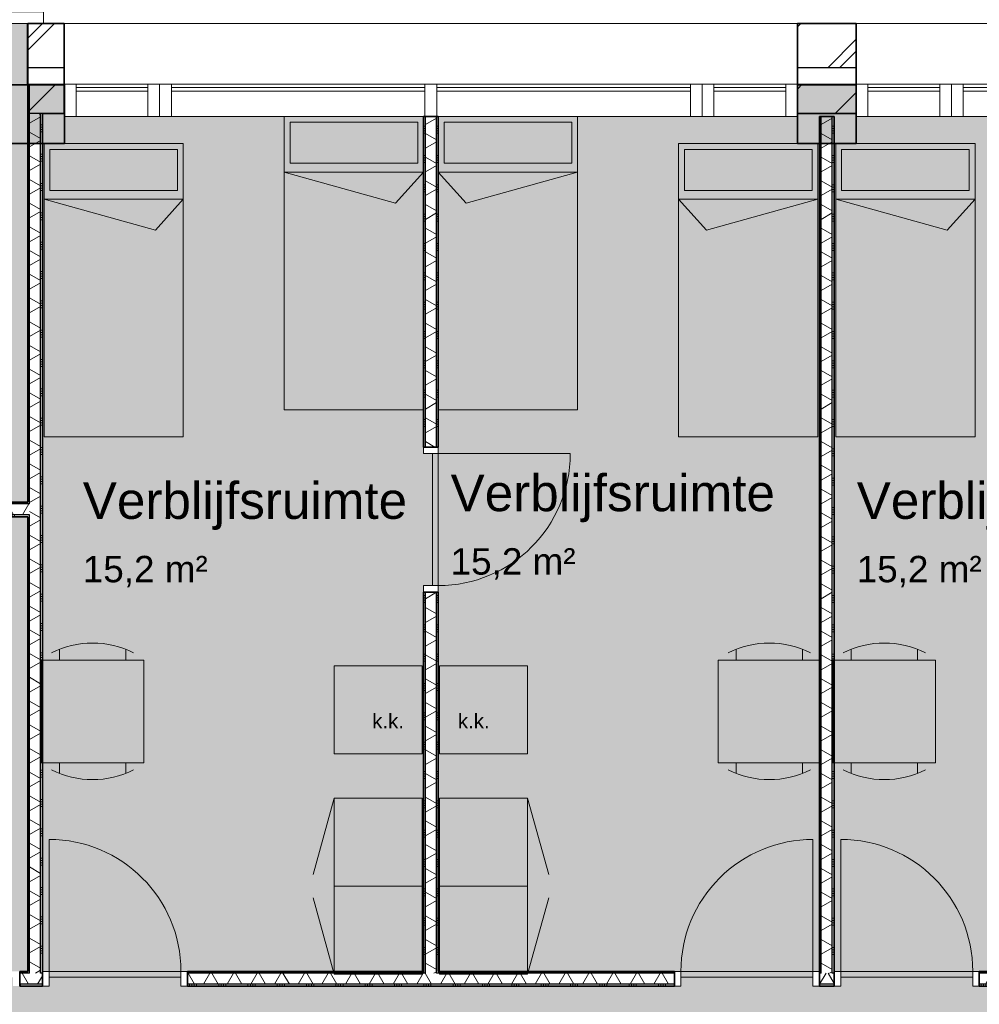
# Model space of a CAD drawing. Header units: millimetres. Extents: x 71235 to 117628, y -12665 to 42937.
# Tile 44 of 49: x 94143 to 100688, y 29991 to 36705. Entities that reach past the tile are written whole.
import ezdxf

# ---------------------------------------------------------------- set-up
doc = ezdxf.new("R2010")
doc.units = ezdxf.units.MM
doc.linetypes.add('Hidden', pattern=[4, 2, -2])
for name, color, linetype, lineweight in [('A-AREA-IDEN', 2, 'Continuous', 13), ('A-AREA-PATT', 32, 'Continuous', 9), ('A-DETL', 90, 'Continuous', 13), ('A-DOOR', 31, 'Continuous', 18), ('A-DOOR-FRAM', 31, 'Continuous', 13), ('A-FLOR', 192, 'Continuous', 18), ('A-GLAZ-CURT', 52, 'Continuous', 13), ('A-GLAZ-CWMG', 51, 'Continuous', 13), ('A-WALL', 113, 'Continuous', 18), ('A-WALL-PATT', 111, 'Continuous', 35), ('G-ANNO-TEXT', 231, 'Continuous', 9), ('I-WALL', 2, 'Continuous', 18), ('S-COLS', 52, 'Continuous', 18)]:
    doc.layers.add(name, color=color, linetype=linetype, lineweight=lineweight)
doc.styles.add('Arial', font='arial.ttf', dxfattribs={"height": 180})
doc.styles.add('Arial_1', font='arial.ttf', dxfattribs={"height": 250})
doc.styles.add('Arial_3', font='arial.ttf', dxfattribs={"height": 100})
pattern_1 = [(180, (96997.72, 33130.82), (-2e-14, -200), []), (180, (96997.72, 33146.82), (-2e-14, -200), []), (180, (96997.72, 33162.82), (-2e-14, -200), []), (180, (96997.72, 33178.82), (-2e-14, -200), [])]
pattern_2 = [(180, (94297.71, 33140.1), (-2e-14, -200), []), (180, (94297.71, 33156.1), (-2e-14, -200), []), (180, (94297.71, 33172.1), (-2e-14, -200), []), (180, (94297.71, 33188.1), (-2e-14, -200), [])]
pattern_3 = [(270, (97547.76, 30215.82), (200, 7e-13), []), (270, (97531.76, 30215.82), (200, 7e-13), []), (270, (97515.76, 30215.82), (200, 7e-13), []), (270, (97499.76, 30215.82), (200, 7e-13), [])]
pattern_4 = [(180, (99697.73, 33130.82), (-2e-14, -200), []), (180, (99697.73, 33146.82), (-2e-14, -200), []), (180, (99697.73, 33162.82), (-2e-14, -200), []), (180, (99697.73, 33178.82), (-2e-14, -200), [])]
pattern_5 = [(270, (87907.21, 33415.2), (200, 7e-13), []), (270, (87891.21, 33415.2), (200, 7e-13), []), (270, (87875.21, 33415.2), (200, 7e-13), []), (270, (87859.21, 33415.2), (200, 7e-13), [])]

# ---------------------------------------------------------------- blocks, each defined once
blk = doc.blocks.new('Rectangular Mullion - 80x220-7377676-plot_00')
at = {"layer": 'A-GLAZ-CWMG'}
for p, q in [((-80, 220), (0, 220)), ((-80, 0), (-80, 220)), ((0, 220), (0, 0)), ((0, 0), (-80, 0))]:
    blk.add_line(p, q, dxfattribs=at)
blk = doc.blocks.new('300_28_ISR_kolom_vierkant_beton - 400x400-7529371-plot_00')
at = {"layer": 'S-COLS'}
blk.add_hatch(color=256, dxfattribs=at).paths.add_polyline_path([(200, -200), (200, 200), (-200, 200), (-200, -200)])
at = {"layer": 'S-COLS', "lineweight": 35}
for p, q in [((200, 200), (-200, 200)), ((-200, 200), (-200, -200)), ((200, -200), (200, 200)), ((-200, -200), (200, -200))]:
    blk.add_line(p, q, dxfattribs=at)
blk = doc.blocks.new('200_32_ISR_deur_binnen - dagmaat 0900x2300-7594412-plot_00')
at = {"layer": 'A-DOOR', "lineweight": 13}
blk.add_hatch(color=256, dxfattribs=at).paths.add_polyline_path([(450, 10), (450, 50), (-450, 50), (-450, 10), (-299.4, 10)])
for p, q in [((-450, 50), (-450, 950)), ((-450, 50), (450, 50)), ((-450, 50), (-450, 10)), ((450, 50), (-450, 50)), ((-450, 10), (450, 10)), ((450, 10), (450, 50))]:
    blk.add_line(p, q, dxfattribs=at)
at = {"layer": 'A-DOOR', "linetype": 'Hidden', "lineweight": 13}
blk.add_line((-450, 10), (450, 10), dxfattribs=at)
at = {"layer": 'A-DOOR', "lineweight": 13}
blk.add_arc((-450, 50), 900, 360, 90, dxfattribs=at)
at = {"layer": 'A-DOOR-FRAM'}
for p, q in [((-450, 50), (-495, 50)), ((-450, -50), (-450, 50)), ((495, 50), (450, 50)), ((450, 50), (450, -50)), ((-495, -50), (-450, -50)), ((450, -50), (495, -50))]:
    blk.add_line(p, q, dxfattribs=at)
blk = doc.blocks.new('200_32_ISR_deur_binnen - dagmaat 0900x2300-V16-plot_00')
at = {"layer": 'A-DOOR', "lineweight": 13}
blk.add_hatch(color=256, dxfattribs=at).paths.add_polyline_path([(-450, -10), (-450, -50), (450, -50), (450, -10)])
at = {"layer": 'A-DOOR', "linetype": 'Hidden', "lineweight": 13}
blk.add_line((-450, -10), (450, -10), dxfattribs=at)
at = {"layer": 'A-DOOR', "lineweight": 13}
for p, q in [((-450, -10), (450, -10)), ((-450, -50), (-450, -10)), ((-450, -50), (-450, -950)), ((-450, -50), (450, -50)), ((450, -50), (-450, -50)), ((450, -10), (450, -50))]:
    blk.add_line(p, q, dxfattribs=at)
blk.add_arc((-450, -50), 900, 270, 0, dxfattribs=at)
at = {"layer": 'A-DOOR-FRAM'}
for p, q in [((-495, 50), (-450, 50)), ((-450, 50), (-450, -50)), ((450, -50), (450, 50)), ((450, 50), (495, 50)), ((-450, -50), (-495, -50)), ((495, -50), (450, -50))]:
    blk.add_line(p, q, dxfattribs=at)
blk = doc.blocks.new('Rectangular Mullion - 80x220-7501421-plot_00')
at = {"layer": 'A-GLAZ-CWMG'}
for p, q in [((-80, 0), (0, 0)), ((-80, -220), (-80, 0)), ((0, 0), (0, -220)), ((0, -220), (-80, -220))]:
    blk.add_line(p, q, dxfattribs=at)
blk = doc.blocks.new('System Panel - glas_offset-35-7501420-plot_00')
at = {"layer": 'A-GLAZ-CURT'}
for p, q in [((865, 47.5), (-865, 47.5)), ((-865, 47.5), (-865, 22.5)), ((-865, 22.5), (865, 22.5)), ((865, 22.5), (865, 47.5))]:
    blk.add_line(p, q, dxfattribs=at)
blk = doc.blocks.new('Rectangular Mullion - 80x220-V18-plot_00')
at = {"layer": 'A-GLAZ-CWMG'}
for p, q in [((100577.8, 36265.8), (102307.8, 36265.8)), ((100577.8, 36045.8), (102297.8, 36045.8))]:
    blk.add_line(p, q, dxfattribs=at)
blk = doc.blocks.new('System Panel - glas_offset-35-7501423-plot_00')
at = {"layer": 'A-GLAZ-CURT'}
for p, q in [((245, 47.5), (-245, 47.5)), ((-245, 47.5), (-245, 22.5)), ((-245, 22.5), (245, 22.5)), ((245, 22.5), (245, 47.5))]:
    blk.add_line(p, q, dxfattribs=at)
blk = doc.blocks.new('Rectangular Mullion - 80x220-7501419-plot_00')
at = {"layer": 'A-GLAZ-CWMG'}
for p, q in [((105327.8, 36265.8), (105817.8, 36265.8)), ((105327.8, 36045.8), (105817.8, 36045.8))]:
    blk.add_line(p, q, dxfattribs=at)
blk = doc.blocks.new('Rectangular Mullion - 80x220-7501424-plot_00')
at = {"layer": 'A-GLAZ-CWMG'}
for p, q in [((-80, 0), (0, 0)), ((-80, -220), (-80, 0)), ((0, 0), (0, -220)), ((0, -220), (-80, -220))]:
    blk.add_line(p, q, dxfattribs=at)
blk = doc.blocks.new('Rectangular Mullion - 80x220-7501425-plot_00')
at = {"layer": 'A-GLAZ-CWMG'}
for p, q in [((0, 0), (-80, 0)), ((-80, 0), (-80, -220)), ((0, -220), (0, 0)), ((-80, -220), (0, -220))]:
    blk.add_line(p, q, dxfattribs=at)
blk = doc.blocks.new('Rectangular Mullion - 80x220-V19-plot_00')
at = {"layer": 'A-GLAZ-CWMG'}
for p, q in [((96987.1, 36265.8), (98717.1, 36265.8)), ((96997.7, 36045.8), (98717.1, 36045.8))]:
    blk.add_line(p, q, dxfattribs=at)
blk = doc.blocks.new('Rectangular Mullion - 80x220-7501422-plot_00')
at = {"layer": 'A-GLAZ-CWMG'}
for p, q in [((0, 0), (-80, 0)), ((-80, 0), (-80, -220)), ((0, -220), (0, 0)), ((-80, -220), (0, -220))]:
    blk.add_line(p, q, dxfattribs=at)
blk = doc.blocks.new('Rectangular Mullion - 80x220-V20-plot_00')
at = {"layer": 'A-GLAZ-CWMG'}
for p, q in [((95177.1, 36265.8), (96907.1, 36265.8)), ((95177.1, 36045.8), (96897.7, 36045.8))]:
    blk.add_line(p, q, dxfattribs=at)
blk = doc.blocks.new('Rectangular Mullion - 80x220-7501417-plot_00')
at = {"layer": 'A-GLAZ-CWMG'}
for p, q in [((-40, 0), (40, 0)), ((-40, -220), (-40, 0)), ((40, 0), (40, -220)), ((40, -220), (-40, -220))]:
    blk.add_line(p, q, dxfattribs=at)

msp = doc.modelspace()

# ---------------------------------------------------------------- hatches: boundary and pattern name
at = {"layer": 'A-AREA-PATT'}
h = msp.add_hatch(color=9, dxfattribs=at)
h.paths.add_polyline_path([(87197.4, 33365.2), (87197.4, 33375.2), (86297.4, 33375.2), (86297.4, 33365.2), (86424.4, 33365.2)])
h.paths.add_polyline_path([(91344.8, 33415.2), (94197.7, 33415.2), (94197.7, 35860.4), (94047.3, 35860.4), (94047.3, 36010.4), (90447.7, 36010.4), (90447.7, 33415.2), (90911.8, 33415.2)])
h.paths.add_polyline_path([(89185.2, 33415.2), (90347.7, 33415.2), (90347.7, 35015.2), (90407.7, 35015.2), (90407.7, 35915.2), (90347.7, 35915.2), (90347.7, 36010.4), (90043.4, 36010.4), (90043.4, 36070.4), (89143.4, 36070.4), (89143.4, 36010.4), (89043.4, 36010.4), (89043.4, 35860.4), (88643.4, 35860.4), (88643.4, 36010.4), (88543.4, 36010.4), (88543.4, 36070.4), (87643.4, 36070.4), (87643.4, 36010.4), (86197.4, 36010.4), (86197.4, 33415.2), (89147.7, 33415.2)])
h.paths.add_polyline_path([(93572.1, 36110.4), (94047.3, 36110.4), (94047.3, 36260.4), (94197.7, 36260.4), (94197.7, 36679.4), (94084, 36679.4), (94084, 39547.4), (92330.2, 41301.3), (89043.4, 41301.3), (89043.4, 36110.4), (91529.9, 36110.4)])
h.paths.add_polyline_path([(88514.1, 36110.4), (88643.4, 36110.4), (88643.4, 36260.4), (88943.4, 36260.4), (88943.4, 41264.8), (88643.4, 41264.8), (88643.4, 41301.3), (87984.5, 41301.3), (86303, 39619.8), (86147.4, 39775.3), (86147.4, 39619.8), (86197.4, 39619.8), (86197.4, 36110.4), (87643.4, 36110.4)])
h = msp.add_hatch(color=9, dxfattribs=at)
h.paths.add_polyline_path([(99627.7, 3359.1), (99646.7, 3359.1), (99646.7, 3465.5), (99627.7, 3465.5)])
h.paths.add_polyline_path([(104847.8, 3666.6), (104847.8, 3666.6), (104847.8, 3865.5), (104996.7, 3865.5), (104996.7, 3909), (105046.7, 3909), (105046.7, 4809), (104996.7, 4809), (104996.7, 8309), (105046.7, 8309), (105046.7, 9209), (104996.7, 9209), (104996.7, 9365.5), (107826.5, 9365.5), (107826.5, 9673), (110286.7, 9673), (110286.7, 13851.4), (109517.4, 13851.4), (109517.4, 14466.4), (109547.8, 14466.4), (109547.8, 16170.6), (109597.8, 16170.6), (109597.8, 17070.6), (109547.8, 17070.6), (109547.8, 17260.6), (109597.8, 17260.6), (109597.8, 18160.6), (109547.8, 18160.6), (109547.8, 21570.6), (109597.8, 21570.6), (109597.8, 22470.6), (109547.8, 22470.6), (109547.8, 22660.6), (109597.8, 22660.6), (109597.8, 23560.6), (109547.8, 23560.6), (109547.8, 26970.7), (109597.8, 26970.7), (109597.8, 27870.7), (109547.8, 27870.7), (109547.8, 28060.7), (109597.8, 28060.7), (109597.8, 28960.7), (109547.8, 28960.7), (109547.8, 32370.7), (109597.8, 32370.7), (109597.8, 33270.7), (109547.8, 33270.7), (109547.8, 33515.7), (109597.8, 33515.7), (109597.8, 34415.7), (109547.8, 34415.7), (109547.8, 36045.8), (107797.8, 36045.8), (107797.8, 30115.8), (106042.8, 30115.8), (106042.8, 30165.8), (105142.8, 30165.8), (105142.8, 30115.8), (104952.8, 30115.8), (104952.8, 30165.8), (104052.8, 30165.8), (104052.8, 30115.8), (100642.7, 30115.8), (100642.7, 30165.8), (99742.7, 30165.8), (99742.7, 30115.8), (99552.7, 30115.8), (99552.7, 30165.8), (98652.7, 30165.8), (98652.7, 30115.8), (95242.7, 30115.8), (95242.7, 30165.8), (94342.7, 30165.8), (94342.7, 30115.8), (94097.7, 30115.8), (94097.7, 30165.8), (93197.7, 30165.8), (93197.7, 30115.8), (92397.7, 30115.8), (92397.7, 30165.8), (91497.7, 30165.8), (91497.7, 30115.8), (90697.7, 30115.8), (90697.7, 30165.8), (89797.7, 30165.8), (89797.7, 30115.8), (88997.7, 30115.8), (88997.7, 30165.8), (88097.7, 30165.8), (88097.7, 30115.8), (87397.7, 30115.8), (87397.7, 33315.2), (87197.4, 33315.2), (87197.4, 33365.2), (86297.4, 33365.2), (86297.4, 33315.2), (85997.4, 33315.2), (85997.4, 33365.2), (85097.4, 33365.2), (85097.4, 33315.2), (81658.1, 33315.2), (81567.7, 33224.7), (81532.3, 33260.1), (80895.9, 32623.7), (80931.3, 32588.3), (80797.4, 32454.5), (80797.4, 26311.5), (80747.4, 26311.5), (80747.4, 25411.5), (80797.4, 25411.5), (80797.4, 25111.5), (80747.4, 25111.5), (80747.4, 24211.5), (80797.4, 24211.5), (80797.4, 22565.2), (86147.4, 22565.2), (86147.4, 22365.2), (85862.4, 22332.9), (85862.4, 20165.2), (86447.4, 20165.2), (86447.4, 19565.2), (85862.4, 19565.2), (85862.4, 19165.3), (80017.9, 19165.3), (80017.9, 15555.3), (82370.3, 15555.3), (82370.3, 14515.7), (84347.7, 14515.7), (84347.7, 12760.7), (84297.7, 12760.7), (84297.7, 11860.7), (84347.7, 11860.7), (84347.7, 11670.7), (84297.7, 11670.7), (84297.7, 10770.7), (84347.7, 10770.7), (84347.7, 7360.6), (84297.7, 7360.6), (84297.7, 6460.6), (84347.7, 6460.6), (84347.7, 6270.6), (84297.7, 6270.6), (84297.7, 5370.6), (84347.7, 5370.6), (84347.7, 3685.6), (86107.7, 3685.6), (86107.7, 5445.6), (86157.7, 5445.6), (86157.7, 6220.6), (86107.7, 6220.6), (86107.7, 6265.6), (85847.4, 6265.6), (85847.4, 14015.7), (94347.7, 14015.7), (94347.7, 12810.7), (94297.7, 12810.7), (94297.7, 11910.7), (94347.7, 11910.7), (94347.7, 10065.7), (96777.8, 10065.7), (96777.8, 10665.7), (96827.8, 10665.7), (96827.8, 11565.7), (96777.8, 11565.7), (96777.8, 14015.7), (100677.8, 14015.7), (100677.8, 6265.6), (99847.7, 6265.6), (99847.7, 3666.6), (99953.6, 3666.6), (99953.6, 3685.6), (104847.8, 3685.6)])
h.paths.add_polyline_path([(99807.7, 4165.6), (99807.7, 5965.6), (99797.7, 5965.6), (99797.7, 4165.6)])
h.paths.add_polyline_path([(85897.4, 6410.6), (85897.4, 7310.6), (85887.4, 7310.6), (85887.4, 6410.6)])
h.paths.add_polyline_path([(95192.7, 9965.7), (95992.7, 9965.7), (95992.7, 10025.7), (94392.7, 10025.7), (94392.7, 9965.7)])
h.paths.add_polyline_path([(102647.6, 11465.4), (102047.6, 11465.4), (102047.6, 12065.4), (102647.6, 12065.4)])
h.paths.add_polyline_path([(99177.8, 13965.7), (99177.8, 13975.7), (98277.8, 13975.7), (98277.8, 13965.7)])
h.paths.add_polyline_path([(86947.4, 13965.7), (86947.4, 13975.7), (86047.4, 13975.7), (86047.4, 13965.7), (86447.4, 13965.7)])
h.paths.add_polyline_path([(105304.2, 15865.8), (105089.8, 15865.8), (105089.8, 15915.8), (104189.8, 15915.8), (104189.8, 15865.8), (101379.8, 15865.8), (101379.8, 15915.8), (100479.8, 15915.8), (100479.8, 15865.8), (100089.8, 15865.8), (100089.8, 15915.8), (99189.8, 15915.8), (99189.8, 15865.8), (96379.8, 15865.8), (96379.8, 15915.8), (95479.8, 15915.8), (95479.8, 15865.8), (94644.8, 15865.8), (94644.8, 15915.8), (93869.8, 15915.8), (93869.8, 15865.8), (93079.8, 15865.8), (93079.8, 15915.8), (92304.8, 15915.8), (92304.8, 15865.8), (91514.8, 15865.8), (91514.8, 15915.8), (90739.8, 15915.8), (90739.8, 15865.8), (90439.8, 15865.8), (90439.8, 15915.8), (89664.8, 15915.8), (89664.8, 15865.8), (87639.8, 15865.8), (87639.8, 23365.8), (87839.8, 23365.8), (87839.8, 23315.8), (88614.8, 23315.8), (88614.8, 23365.8), (90739.8, 23365.8), (90739.8, 23315.8), (91514.8, 23315.8), (91514.8, 23365.8), (92304.8, 23365.8), (92304.8, 23315.8), (93079.8, 23315.8), (93079.8, 23365.8), (93869.8, 23365.8), (93869.8, 23315.8), (94644.8, 23315.8), (94644.8, 23365.8), (95479.8, 23365.8), (95479.8, 23315.8), (96379.8, 23315.8), (96379.8, 23365.8), (99189.8, 23365.8), (99189.8, 23315.8), (100089.8, 23315.8), (100089.8, 23365.8), (100479.8, 23365.8), (100479.8, 23315.8), (101379.8, 23315.8), (101379.8, 23365.8), (104189.8, 23365.8), (104189.8, 23315.8), (105089.8, 23315.8), (105089.8, 23365.8), (105334.8, 23365.8), (105334.8, 15865.8), (105322.3, 15865.8)])
h.paths.add_polyline_path([(83755, 19205.3), (83755, 19215.3), (82855, 19215.3), (82855, 19205.3), (83047.5, 19205.3)])
h.paths.add_polyline_path([(85812.4, 21145.2), (85822.4, 21145.2), (85822.4, 21920.2), (85812.4, 21920.2), (85812.4, 21256.4)])
h.paths.add_polyline_path([(86447.4, 24961.5), (85847.4, 24961.5), (85847.4, 25561.5), (85948.2, 25561.5), (85948.2, 28065.8), (88547.4, 28065.8), (88547.4, 28265.6), (89147.4, 28265.6), (89147.7, 28065.8), (105497.8, 28065.8), (105497.8, 25165.7), (86447.4, 25165.7)])
h.paths.add_polyline_path([(100647.7, 25205.7), (101547.7, 25205.7), (101547.7, 25265.7), (100647.7, 25265.7)])
h.paths.add_polyline_path([(99698.6, 25205.7), (99785.4, 25205.7), (99785.4, 25265.7), (99010.4, 25265.7), (99010.4, 25205.7)])
h.paths.add_polyline_path([(95614.2, 25205.7), (95935.2, 25205.7), (95935.2, 25265.7), (95160.2, 25265.7), (95160.2, 25205.7), (95284.8, 25205.7)])
h.paths.add_polyline_path([(101547.7, 27965.8), (101547.7, 28025.8), (100647.7, 28025.8), (100647.7, 27965.8)])
h.paths.add_polyline_path([(93572.1, 28015.8), (93747.2, 28015.8), (93747.2, 28025.8), (92847.2, 28025.8), (92847.2, 28015.8)])
h.paths.add_polyline_path([(90097.3, 28015.8), (90097.3, 28025.8), (89197.3, 28025.8), (89197.3, 28015.8), (89487.7, 28015.8)])
h.paths.add_polyline_path([(87048.2, 28015.8), (87048.2, 28025.8), (86148.2, 28025.8), (86148.2, 28015.8), (86447.4, 28015.8)])
h = msp.add_hatch(color=9, dxfattribs=at)
h.paths.add_polyline_path([(95242.7, 30165.8), (95242.7, 30175.8), (94342.7, 30175.8), (94342.7, 30165.8), (94947.7, 30165.8)])
h.paths.add_polyline_path([(95614.2, 30215.8), (96897.7, 30215.8), (96897.7, 32845.8), (96947.7, 32845.8), (96947.7, 33745.8), (96897.7, 33745.8), (96897.7, 36045.8), (94447.3, 36045.8), (94447.3, 35860.4), (94297.7, 35860.4), (94297.7, 30215.8), (95287.7, 30215.8)])
h = msp.add_hatch(color=9, dxfattribs=at)
h.paths.add_polyline_path([(99447.1, 30165.8), (99552.7, 30165.8), (99552.7, 30175.8), (98652.7, 30175.8), (98652.7, 30165.8), (98835.1, 30165.8)])
h.paths.add_polyline_path([(99597.7, 30215.8), (99597.7, 35860.4), (99447.1, 35860.4), (99447.1, 36045.8), (96997.7, 36045.8), (96997.7, 30215.8), (99552.7, 30215.8)])
h.paths.add_polyline_path([(96957.7, 32845.8), (96957.7, 33745.8), (96947.7, 33745.8), (96947.7, 32845.8)])
h = msp.add_hatch(color=9, dxfattribs=at)
h.paths.add_polyline_path([(100642.7, 30165.8), (100642.7, 30175.8), (99742.7, 30175.8), (99742.7, 30165.8), (99897.7, 30165.8)])
h.paths.add_polyline_path([(100687.7, 30215.8), (102297.8, 30215.8), (102297.8, 32845.8), (102347.8, 32845.8), (102347.8, 33745.8), (102297.8, 33745.8), (102297.8, 36045.8), (99847.8, 36045.8), (99847.1, 35860.4), (99697.7, 35860.4), (99698.6, 30215.8), (100642.7, 30215.8)])
h = msp.add_hatch(color=253, dxfattribs=at)
h.paths.add_polyline_path([(93197.7, 30165.8), (94097.7, 30165.8), (94097.7, 30175.8), (93197.7, 30175.8)])
h.paths.add_polyline_path([(94048.7, 30215.8), (94197.7, 30215.8), (94197.7, 33315.2), (92597.7, 33315.2), (92597.7, 30215.8), (93572.1, 30215.8)])
at = {"layer": 'A-WALL-PATT', "lineweight": 9}
h = msp.add_hatch(dxfattribs=at)
h.set_pattern_fill('FP_1', color=256, style=0, pattern_type=2)
h.set_pattern_definition([(45, (0, 0), (-282.8427, 282.8427), []), (45, (0, 80), (-282.8427, 282.8427), [])])
h.paths.add_polyline_path([(115647.8, 36379.4), (116461.3, 36379.4), (116461.3, 36679.4), (115647.8, 36679.4)])
h.paths.add_polyline_path([(110647.8, 36379.4), (110647.8, 36679.4), (110247.8, 36679.4), (110247.8, 36379.4)])
h.paths.add_polyline_path([(104847.8, 36379.4), (105247.8, 36379.4), (105247.8, 36679.4), (104847.8, 36679.4)])
h.paths.add_polyline_path([(99847.8, 36379.4), (99847.8, 36679.4), (99447.1, 36679.4), (99447.1, 36379.4)])
h.paths.add_polyline_path([(94447.1, 36379.4), (94447.1, 36679.4), (94197.7, 36679.4), (94197.7, 36379.4)])
h = msp.add_hatch(dxfattribs=at)
h.set_pattern_fill('FP_24', color=256, angle=90, style=0, pattern_type=2)
h.set_pattern_definition(pattern_2)
h.paths.add_polyline_path([(94197.7, 30215.8), (94210.2, 30215.8), (94210.2, 33327.7), (94197.7, 33327.7), (94197.7, 31374.7)])
h.paths.add_polyline_path([(94197.7, 33402.7), (94210.2, 33402.7), (94210.2, 36264.4), (94197.7, 36264.4), (94197.7, 33415.2)])
h = msp.add_hatch(dxfattribs=at)
h.set_pattern_fill('FP_2', color=256, angle=45, style=0, pattern_type=2)
h.set_pattern_definition([(45, (0, 0), (-212.132, 212.132), [])])
h.paths.add_polyline_path([(116046.3, 36064.4), (116046.3, 36264.4), (115647.8, 36264.4), (115647.8, 36064.4), (115846.3, 36064.4)])
h.paths.add_polyline_path([(110647.8, 36064.4), (110647.8, 36264.4), (110247.8, 36264.4), (110247.8, 36064.4)])
h.paths.add_polyline_path([(105247.8, 36064.4), (105247.8, 36264.4), (104847.8, 36264.4), (104847.8, 36064.4)])
h.paths.add_polyline_path([(99847.8, 36064.4), (99847.8, 36264.4), (99447.1, 36264.4), (99447.1, 36064.4)])
h.paths.add_polyline_path([(94285.2, 36064.4), (94447.1, 36064.4), (94447.1, 36264.4), (94210.2, 36264.4), (94210.2, 36064.4)])
h = msp.add_hatch(dxfattribs=at)
h.set_pattern_fill('FP_25', color=256, angle=60, style=0, pattern_type=2)
h.set_pattern_definition([(150, (94297.71, 33140.1), (-70, -121.2436), []), (210, (94297.71, 33140.1), (70, -121.2436), [])])
h.paths.add_polyline_path([(94285.2, 30203.3), (94285.2, 36064.4), (94210.2, 36064.4), (94210.2, 30203.3)])
h = msp.add_hatch(dxfattribs=at)
h.set_pattern_fill('FP_24', color=256, angle=90, style=0, pattern_type=2)
h.set_pattern_definition(pattern_2)
h.paths.add_polyline_path([(94297.7, 30215.8), (94297.7, 36064.4), (94285.2, 36064.4), (94285.2, 30215.8)])
h = msp.add_hatch(dxfattribs=at)
h.set_pattern_fill('FP_22', color=256, angle=90, style=0, pattern_type=2)
h.set_pattern_definition(pattern_1)
h.paths.add_polyline_path([(96910.2, 30215.8), (96910.2, 32800.8), (96897.7, 32800.8), (96897.7, 30215.8)])
h.paths.add_polyline_path([(96910.2, 33790.8), (96910.2, 36045.8), (96897.7, 36045.8), (96897.7, 33790.8)])
h = msp.add_hatch(dxfattribs=at)
h.set_pattern_fill('FP_23', color=256, angle=60, style=0, pattern_type=2)
h.set_pattern_definition([(150, (96997.72, 33130.82), (-70, -121.2436), []), (210, (96997.72, 33130.82), (70, -121.2436), [])])
h.paths.add_polyline_path([(96910.2, 30203.3), (96985.2, 30203.3), (96985.2, 32800.8), (96910.2, 32800.8), (96910.2, 30215.8)])
h.paths.add_polyline_path([(96985.2, 33790.8), (96985.2, 36045.8), (96910.2, 36045.8), (96910.2, 33790.8)])
h = msp.add_hatch(dxfattribs=at)
h.set_pattern_fill('FP_22', color=256, angle=90, style=0, pattern_type=2)
h.set_pattern_definition(pattern_1)
h.paths.add_polyline_path([(96997.7, 30215.8), (96997.7, 32800.8), (96985.2, 32800.8), (96985.2, 30215.8)])
h.paths.add_polyline_path([(96985.2, 33790.8), (96997.7, 33790.8), (96997.7, 36045.8), (96985.2, 36045.8), (96985.2, 34265.6)])
h = msp.add_hatch(dxfattribs=at)
h.set_pattern_fill('FP_42', color=256, angle=90, style=0, pattern_type=2)
h.set_pattern_definition(pattern_4)
h.paths.add_polyline_path([(99610.2, 30215.8), (99610.2, 36045.8), (99597.7, 36045.8), (99597.7, 30215.8)])
h = msp.add_hatch(dxfattribs=at)
h.set_pattern_fill('FP_43', color=256, angle=60, style=0, pattern_type=2)
h.set_pattern_definition([(150, (99697.73, 33130.82), (-70, -121.2436), []), (210, (99697.73, 33130.82), (70, -121.2436), [])])
h.paths.add_polyline_path([(99610.2, 30203.3), (99685.2, 30203.3), (99685.2, 36045.8), (99610.2, 36045.8), (99610.2, 30215.8)])
h = msp.add_hatch(dxfattribs=at)
h.set_pattern_fill('FP_42', color=256, angle=90, style=0, pattern_type=2)
h.set_pattern_definition(pattern_4)
h.paths.add_polyline_path([(99697.7, 30215.8), (99697.7, 36045.8), (99685.2, 36045.8), (99685.2, 30215.8)])
h = msp.add_hatch(dxfattribs=at)
h.set_pattern_fill('FP_192', color=256, angle=-300, style=0, pattern_type=2)
h.set_pattern_definition([(240, (87907.21, 33415.21), (121.2436, -70), []), (300, (87907.21, 33415.21), (121.2436, 70), [])])
h.paths.add_polyline_path([(93572.1, 33327.7), (94210.2, 33327.7), (94210.2, 33402.7), (87242.4, 33402.7), (87242.4, 33327.7), (92585.2, 33327.7)])
h.paths.add_polyline_path([(86042.4, 33327.7), (86252.4, 33327.7), (86252.4, 33402.7), (86042.4, 33402.7)])
h.paths.add_polyline_path([(85052.4, 33327.7), (85052.4, 33402.7), (81621.9, 33402.7), (81546.9, 33327.7), (83361.1, 33327.7)])
h = msp.add_hatch(dxfattribs=at)
h.set_pattern_fill('FP_191', color=256, angle=-270, style=0, pattern_type=2)
h.set_pattern_definition(pattern_5)
h.paths.add_polyline_path([(94197.7, 33402.7), (94197.7, 33415.2), (90435.2, 33415.2), (90435.2, 33402.7), (93572.1, 33402.7)])
h.paths.add_polyline_path([(90360.2, 33402.7), (90360.2, 33415.2), (87242.4, 33415.2), (87242.4, 33402.7), (89487.7, 33402.7)])
h.paths.add_polyline_path([(86252.4, 33402.7), (86252.4, 33415.2), (86184.9, 33415.2), (86184.9, 33402.7)])
h.paths.add_polyline_path([(86042.4, 33402.7), (86109.9, 33402.7), (86109.9, 33415.2), (86042.4, 33415.2)])
h.paths.add_polyline_path([(85052.4, 33402.7), (85052.4, 33415.2), (81640.5, 33415.2), (81653, 33402.7), (83361.1, 33402.7)])
h = msp.add_hatch(dxfattribs=at)
h.set_pattern_fill('FP_191', color=256, angle=-270, style=0, pattern_type=2)
h.set_pattern_definition(pattern_5)
h.paths.add_polyline_path([(94197.7, 33315.2), (94197.7, 33327.7), (92585.2, 33327.7), (92585.2, 33315.2), (93572.1, 33315.2)])
h.paths.add_polyline_path([(92510.2, 33315.2), (92510.2, 33327.7), (90885.2, 33327.7), (90885.2, 33315.2), (92497.7, 33315.2)])
h.paths.add_polyline_path([(90810.2, 33315.2), (90810.2, 33327.7), (89185.2, 33327.7), (89185.2, 33315.2), (90797.7, 33315.2)])
h.paths.add_polyline_path([(89110.2, 33315.2), (89110.2, 33327.7), (87485.2, 33327.7), (87485.2, 33315.2), (89097.7, 33315.2)])
h.paths.add_polyline_path([(87410.2, 33315.2), (87410.2, 33327.7), (87242.4, 33327.7), (87242.4, 33315.2), (87397.7, 33315.2)])
h.paths.add_polyline_path([(86252.4, 33315.2), (86252.4, 33327.7), (86042.4, 33327.7), (86042.4, 33315.2)])
h.paths.add_polyline_path([(85052.4, 33315.2), (85052.4, 33327.7), (81653, 33327.7), (81640.5, 33315.2), (83361.1, 33315.2)])
h = msp.add_hatch(dxfattribs=at)
h.set_pattern_fill('FP_26', color=256, angle=-270, style=0, pattern_type=2)
h.set_pattern_definition(pattern_3)
h.paths.add_polyline_path([(107697.8, 30203.3), (107697.8, 30215.8), (106087.8, 30215.8), (106087.8, 30203.3)])
h.paths.add_polyline_path([(103783, 30203.3), (104007.8, 30203.3), (104007.8, 30215.8), (102385.3, 30215.8), (102385.3, 30203.3)])
h.paths.add_polyline_path([(104997.8, 30203.3), (105010.3, 30203.3), (105010.3, 30215.8), (104997.8, 30215.8)])
h.paths.add_polyline_path([(105085.3, 30203.3), (105097.8, 30203.3), (105097.8, 30215.8), (105085.3, 30215.8)])
h.paths.add_polyline_path([(102310.3, 30203.3), (102310.3, 30215.8), (100687.7, 30215.8), (100687.7, 30203.3), (101740.8, 30203.3)])
h.paths.add_polyline_path([(99697.7, 30203.3), (99697.7, 30215.8), (99685.2, 30215.8), (99685.2, 30203.3)])
h.paths.add_polyline_path([(99597.7, 30203.3), (99610.2, 30203.3), (99610.2, 30215.8), (99597.7, 30215.8)])
h.paths.add_polyline_path([(98607.7, 30203.3), (98607.7, 30215.8), (96985.2, 30215.8), (96985.2, 30203.3), (97656.4, 30203.3)])
h.paths.add_polyline_path([(96910.2, 30203.3), (96910.2, 30215.8), (95287.7, 30215.8), (95287.7, 30203.3), (95614.2, 30203.3)])
h.paths.add_polyline_path([(94142.7, 30203.3), (94210.2, 30203.3), (94210.2, 30215.8), (94142.7, 30215.8)])
h.paths.add_polyline_path([(94285.2, 30203.3), (94297.7, 30203.3), (94297.7, 30215.8), (94285.2, 30215.8)])
h.paths.add_polyline_path([(93152.7, 30203.3), (93152.7, 30215.8), (92585.2, 30215.8), (92585.2, 30203.3)])
h.paths.add_polyline_path([(92442.7, 30203.3), (92510.2, 30203.3), (92510.2, 30215.8), (92442.7, 30215.8)])
h.paths.add_polyline_path([(91452.7, 30203.3), (91452.7, 30215.8), (90885.2, 30215.8), (90885.2, 30203.3)])
h.paths.add_polyline_path([(90810.2, 30203.3), (90810.2, 30215.8), (90742.7, 30215.8), (90742.7, 30203.3)])
h.paths.add_polyline_path([(89487.7, 30203.3), (89752.7, 30203.3), (89752.7, 30215.8), (89185.2, 30215.8), (89185.2, 30203.3)])
h.paths.add_polyline_path([(89042.7, 30203.3), (89110.2, 30203.3), (89110.2, 30215.8), (89042.7, 30215.8)])
h.paths.add_polyline_path([(87485.2, 30203.3), (88052.7, 30203.3), (88052.7, 30215.8), (87485.2, 30215.8)])
h = msp.add_hatch(dxfattribs=at)
h.set_pattern_fill('FP_27', color=256, angle=-300, style=0, pattern_type=2)
h.set_pattern_definition([(240, (97547.76, 30215.82), (121.2436, -70), []), (300, (97547.76, 30215.82), (121.2436, 70), [])])
h.paths.add_polyline_path([(107710.3, 30128.3), (107710.3, 30203.3), (106087.8, 30203.3), (106087.8, 30128.3), (107697.8, 30128.3)])
h.paths.add_polyline_path([(104997.8, 30128.3), (105097.8, 30128.3), (105097.8, 30203.3), (104997.8, 30203.3)])
h.paths.add_polyline_path([(104007.8, 30128.3), (104007.8, 30203.3), (100687.7, 30203.3), (100687.7, 30128.3), (103783, 30128.3)])
h.paths.add_polyline_path([(99697.7, 30128.3), (99697.7, 30203.3), (99597.7, 30203.3), (99597.7, 30128.3)])
h.paths.add_polyline_path([(98607.7, 30128.3), (98607.7, 30203.3), (95287.7, 30203.3), (95287.7, 30128.3), (97656.4, 30128.3)])
h.paths.add_polyline_path([(94297.7, 30128.3), (94297.7, 30203.3), (94142.7, 30203.3), (94142.7, 30128.3)])
h.paths.add_polyline_path([(92442.7, 30128.3), (93152.7, 30128.3), (93152.7, 30203.3), (92442.7, 30203.3)])
h.paths.add_polyline_path([(90742.7, 30128.3), (91452.7, 30128.3), (91452.7, 30203.3), (90742.7, 30203.3)])
h.paths.add_polyline_path([(89752.7, 30128.3), (89752.7, 30203.3), (89042.7, 30203.3), (89042.7, 30128.3), (89487.7, 30128.3)])
h.paths.add_polyline_path([(88052.7, 30128.3), (88052.7, 30203.3), (87410.2, 30203.3), (87410.2, 30128.3), (87445.5, 30128.3)])
h = msp.add_hatch(dxfattribs=at)
h.set_pattern_fill('FP_26', color=256, angle=-270, style=0, pattern_type=2)
h.set_pattern_definition(pattern_3)
h.paths.add_polyline_path([(107697.8, 30115.8), (107785.3, 30115.8), (107785.3, 30128.3), (106087.8, 30128.3), (106087.8, 30115.8)])
h.paths.add_polyline_path([(105097.8, 30115.8), (105097.8, 30128.3), (104997.8, 30128.3), (104997.8, 30115.8)])
h.paths.add_polyline_path([(104007.8, 30115.8), (104007.8, 30128.3), (100687.7, 30128.3), (100687.7, 30115.8), (103783, 30115.8)])
h.paths.add_polyline_path([(99697.7, 30115.8), (99697.7, 30128.3), (99597.7, 30128.3), (99597.7, 30115.8)])
h.paths.add_polyline_path([(98607.7, 30115.8), (98607.7, 30128.3), (95287.7, 30128.3), (95287.7, 30115.8), (97656.4, 30115.8)])
h.paths.add_polyline_path([(94297.7, 30115.8), (94297.7, 30128.3), (94142.7, 30128.3), (94142.7, 30115.8)])
h.paths.add_polyline_path([(93152.7, 30115.8), (93152.7, 30128.3), (92442.7, 30128.3), (92442.7, 30115.8)])
h.paths.add_polyline_path([(91452.7, 30115.8), (91452.7, 30128.3), (90742.7, 30128.3), (90742.7, 30115.8)])
h.paths.add_polyline_path([(89752.7, 30115.8), (89752.7, 30128.3), (89042.7, 30128.3), (89042.7, 30115.8), (89487.7, 30115.8)])
h.paths.add_polyline_path([(87445.5, 30115.8), (88052.7, 30115.8), (88052.7, 30128.3), (87397.7, 30128.3), (87397.7, 30115.8)])

# ---------------------------------------------------------------- linework, layer by layer
at = {"layer": 'A-DETL', "lineweight": 9}
for p, q in [((95947.7, 34045.8), (95947.7, 36045.8)), ((96897.7, 36045.8), (95947.7, 36045.8)), ((96857.7, 36005.8), (95987.7, 36005.8)), ((95987.7, 36005.8), (95987.7, 35725.8)), ((96857.7, 35725.8), (96857.7, 36005.8)), ((96897.7, 36045.8), (96897.7, 34045.8)), ((96997.7, 36045.8), (96997.7, 34045.8)), ((96997.7, 36045.8), (97947.7, 36045.8)), ((97037.7, 36005.8), (97907.7, 36005.8)), ((97037.7, 35725.8), (97037.7, 36005.8)), ((97907.7, 36005.8), (97907.7, 35725.8)), ((97947.7, 34045.8), (97947.7, 36045.8)), ((94308.7, 33860.4), (94308.7, 35860.4)), ((95258.7, 35860.4), (94308.7, 35860.4)), ((95258.7, 35860.4), (95258.7, 33860.4)), ((98636.7, 35860.4), (98636.7, 33860.4)), ((98636.7, 35860.4), (99586.7, 35860.4)), ((99586.7, 33860.4), (99586.7, 35860.4)), ((99708.7, 33860.4), (99708.7, 35860.4)), ((100658.7, 35860.4), (99708.7, 35860.4)), ((100658.7, 35860.4), (100658.7, 33860.4)), ((95218.7, 35820.4), (94348.7, 35820.4)), ((94348.7, 35820.4), (94348.7, 35540.4)), ((95218.7, 35540.4), (95218.7, 35820.4)), ((98676.7, 35820.4), (99546.7, 35820.4)), ((98676.7, 35540.4), (98676.7, 35820.4)), ((99546.7, 35820.4), (99546.7, 35540.4)), ((100618.7, 35820.4), (99748.7, 35820.4)), ((99748.7, 35820.4), (99748.7, 35540.4)), ((100618.7, 35540.4), (100618.7, 35820.4)), ((95987.7, 35725.8), (96857.7, 35725.8)), ((97907.7, 35725.8), (97037.7, 35725.8)), ((95947.7, 35665.8), (96897.7, 35665.8)), ((96707, 35454), (95947.7, 35665.8)), ((96897.7, 35665.8), (96707, 35454)), ((97947.7, 35665.8), (96997.7, 35665.8)), ((96997.7, 35665.8), (97188.4, 35454)), ((97188.4, 35454), (97947.7, 35665.8)), ((94348.7, 35540.4), (95218.7, 35540.4)), ((99546.7, 35540.4), (98676.7, 35540.4)), ((99748.7, 35540.4), (100618.7, 35540.4)), ((94308.7, 35480.4), (95258.7, 35480.4)), ((95068, 35268.6), (94308.7, 35480.4)), ((95258.7, 35480.4), (95068, 35268.6)), ((99586.7, 35480.4), (98636.7, 35480.4)), ((98636.7, 35480.4), (98827.4, 35268.6)), ((98827.4, 35268.6), (99586.7, 35480.4)), ((99708.7, 35480.4), (100658.7, 35480.4)), ((100468, 35268.6), (99708.7, 35480.4)), ((100658.7, 35480.4), (100468, 35268.6)), ((96897.7, 34045.8), (95947.7, 34045.8)), ((96997.7, 34045.8), (97947.7, 34045.8)), ((95258.7, 33860.4), (94308.7, 33860.4)), ((98636.7, 33860.4), (99586.7, 33860.4)), ((100658.7, 33860.4), (99708.7, 33860.4))]:
    msp.add_line(p, q, dxfattribs=at)
at = {"layer": 'A-DETL'}
for p, q in [((94413.5, 32412.2), (94413.5, 32338.8)), ((94866, 32412.2), (94866, 32338.8)), ((99029.4, 32412.2), (99029.4, 32338.8)), ((99481.9, 32412.2), (99481.9, 32338.8)), ((99813.6, 32412.2), (99813.6, 32338.8)), ((100266, 32412.2), (100266, 32338.8)), ((94288.7, 32338.8), (94288.7, 31638.8)), ((94988.7, 32338.8), (94288.7, 32338.8)), ((94988.7, 31638.8), (94988.7, 32338.8)), ((96288.7, 31700.1), (96288.7, 32300.1)), ((96288.7, 32300.1), (96888.7, 32300.1)), ((96888.7, 32300.1), (96888.7, 31700.1)), ((97606.7, 32300.1), (97006.7, 32300.1)), ((97006.7, 32300.1), (97006.7, 31700.1)), ((97606.7, 31700.1), (97606.7, 32300.1)), ((98906.7, 31638.8), (98906.7, 32338.8)), ((98906.7, 32338.8), (99606.7, 32338.8)), ((99606.7, 32338.8), (99606.7, 31638.8)), ((99688.7, 32338.8), (99688.7, 31638.8)), ((100388.7, 32338.8), (99688.7, 32338.8)), ((100388.7, 31638.8), (100388.7, 32338.8)), ((96888.7, 31700.1), (96288.7, 31700.1)), ((97006.7, 31700.1), (97606.7, 31700.1)), ((94288.7, 31638.8), (94988.7, 31638.8)), ((94413.5, 31565.5), (94413.5, 31638.8)), ((94866, 31565.5), (94866, 31638.8)), ((99606.7, 31638.8), (98906.7, 31638.8)), ((99029.4, 31565.5), (99029.4, 31638.8)), ((99481.9, 31565.5), (99481.9, 31638.8)), ((99688.7, 31638.8), (100388.7, 31638.8)), ((99813.6, 31565.5), (99813.6, 31638.8)), ((100266, 31565.5), (100266, 31638.8)), ((96288.7, 31396.8), (96143.6, 30876.7)), ((96888.7, 31396.8), (96288.7, 31396.8)), ((96288.7, 31396.8), (96288.7, 30796.8)), ((96888.7, 30796.8), (96888.7, 31396.8)), ((97006.7, 30796.8), (97006.7, 31396.8)), ((97006.7, 31396.8), (97606.7, 31396.8)), ((97606.7, 31396.8), (97606.7, 30796.8)), ((97606.7, 31396.8), (97751.8, 30876.7)), ((96888.7, 30796.8), (96288.7, 30796.8)), ((96288.7, 30796.8), (96288.7, 30196.8)), ((96888.7, 30196.8), (96888.7, 30796.8)), ((97006.7, 30196.8), (97006.7, 30796.8)), ((97006.7, 30796.8), (97606.7, 30796.8)), ((97606.7, 30796.8), (97606.7, 30196.8)), ((96288.7, 30196.8), (96143.6, 30717)), ((97606.7, 30196.8), (97751.8, 30717)), ((96888.7, 30196.8), (96288.7, 30196.8)), ((97006.7, 30196.8), (97606.7, 30196.8))]:
    msp.add_line(p, q, dxfattribs=at)
for centre, start, end in [((94639.8, 31829), 63.41048, 116.58952), ((99255.7, 31829), 63.41048, 116.58952), ((100039.8, 31829), 63.41048, 116.58952), ((94639.8, 32148.7), 243.41048, 296.58952), ((99255.7, 32148.7), 243.41048, 296.58952), ((100039.8, 32148.7), 243.41048, 296.58952)]:
    msp.add_arc(centre, 625.6, start, end, dxfattribs=at)
at = {"layer": 'A-FLOR'}
for p, q in [((94194, 36264.4), (94194, 36679.4)), ((94197.7, 36264.4), (94194, 36264.4))]:
    msp.add_line(p, q, dxfattribs=at)
at = {"layer": 'A-WALL', "lineweight": 35}
for p, q in [((94447.1, 36679.4), (94197.7, 36679.4)), ((94197.7, 36679.4), (94197.7, 36064.4)), ((94447.1, 36064.4), (94447.1, 36679.4)), ((99847.8, 36679.4), (99447.1, 36679.4)), ((99447.1, 36679.4), (99447.1, 36064.4)), ((99847.8, 36064.4), (99847.8, 36679.4)), ((94297.7, 36064.4), (94447.1, 36064.4)), ((99447.1, 36064.4), (99847.8, 36064.4))]:
    msp.add_line(p, q, dxfattribs=at)
at = {"layer": 'A-WALL'}
for p, q in [((94447.1, 36679.4), (99447.1, 36679.4)), ((99847.8, 36679.4), (104847.8, 36679.4))]:
    msp.add_line(p, q, dxfattribs=at)
at = {"layer": 'A-WALL', "lineweight": 25}
for p, q in [((94197.7, 36379.4), (94447.1, 36379.4)), ((99447.1, 36379.4), (99847.8, 36379.4)), ((94197.7, 36264.4), (94447.1, 36264.4)), ((94210.2, 33402.7), (94210.2, 36264.4)), ((99447.1, 36264.4), (99847.8, 36264.4)), ((94297.7, 36064.4), (94210.2, 36064.4)), ((94285.2, 30203.3), (94285.2, 36064.4)), ((96910.2, 33790.8), (96910.2, 36045.8)), ((96985.2, 33790.8), (96985.2, 36045.8)), ((99610.2, 30203.3), (99610.2, 36045.8)), ((99685.2, 30203.3), (99685.2, 36045.8)), ((94210.2, 33402.7), (90435.2, 33402.7)), ((94210.2, 33327.7), (92585.2, 33327.7)), ((94210.2, 30203.3), (94210.2, 33327.7)), ((96910.2, 30203.3), (96910.2, 32800.8)), ((96985.2, 30203.3), (96985.2, 32800.8)), ((94210.2, 30203.3), (94142.7, 30203.3)), ((94297.7, 30203.3), (94285.2, 30203.3)), ((96910.2, 30203.3), (95287.7, 30203.3)), ((98607.7, 30203.3), (96985.2, 30203.3)), ((99610.2, 30203.3), (99597.7, 30203.3)), ((99697.7, 30203.3), (99685.2, 30203.3)), ((102310.3, 30203.3), (100687.7, 30203.3)), ((94297.7, 30128.3), (94142.7, 30128.3)), ((98607.7, 30128.3), (95287.7, 30128.3)), ((99697.7, 30128.3), (99597.7, 30128.3)), ((104007.8, 30128.3), (100687.7, 30128.3))]:
    msp.add_line(p, q, dxfattribs=at)
at = {"layer": 'I-WALL', "lineweight": 35}
for p, q in [((94197.7, 36064.4), (94197.7, 33415.2)), ((94297.7, 30115.8), (94297.7, 36064.4)), ((96897.7, 36045.8), (96897.7, 33790.8)), ((96997.7, 36045.8), (96897.7, 36045.8)), ((96997.7, 33790.8), (96997.7, 36045.8)), ((99597.7, 36045.8), (99597.7, 30215.8)), ((99697.7, 36045.8), (99597.7, 36045.8)), ((99697.7, 30215.8), (99697.7, 36045.8)), ((96897.7, 33790.8), (96997.7, 33790.8)), ((94197.7, 33415.2), (90447.7, 33415.2)), ((92597.7, 33315.2), (94197.7, 33315.2)), ((94197.7, 33315.2), (94197.7, 30215.8)), ((96897.7, 32800.8), (96897.7, 30215.8)), ((96997.7, 32800.8), (96897.7, 32800.8)), ((96997.7, 30215.8), (96997.7, 32800.8)), ((94197.7, 30215.8), (94142.7, 30215.8)), ((94142.7, 30215.8), (94142.7, 30115.8)), ((96897.7, 30215.8), (95287.7, 30215.8)), ((95287.7, 30215.8), (95287.7, 30115.8)), ((98607.7, 30215.8), (96997.7, 30215.8)), ((98607.7, 30115.8), (98607.7, 30215.8)), ((99597.7, 30215.8), (99597.7, 30115.8)), ((99697.7, 30115.8), (99697.7, 30215.8)), ((102297.8, 30215.8), (100687.7, 30215.8)), ((100687.7, 30215.8), (100687.7, 30115.8)), ((94142.7, 30115.8), (94297.7, 30115.8)), ((95287.7, 30115.8), (98607.7, 30115.8)), ((99597.7, 30115.8), (99697.7, 30115.8)), ((100687.7, 30115.8), (104007.8, 30115.8))]:
    msp.add_line(p, q, dxfattribs=at)

# ---------------------------------------------------------------- block references
at = {"layer": 'A-DOOR-FRAM'}
for name, p, rotation in [('200_32_ISR_deur_binnen - dagmaat 0900x2300-7594412-plot_00', (96947.7, 33295.8), 270), ('200_32_ISR_deur_binnen - dagmaat 0900x2300-V16-plot_00', (99102.7, 30165.8), 180)]:
    msp.add_blockref(name, p, dxfattribs=dict(at, rotation=rotation))
for p in [(94792.7, 30165.8), (100192.7, 30165.8)]:
    msp.add_blockref('200_32_ISR_deur_binnen - dagmaat 0900x2300-7594412-plot_00', p, dxfattribs=at)
at = {"layer": 'A-GLAZ-CURT', "rotation": 180}
for name, p in [('System Panel - glas_offset-35-7501423-plot_00', (94772.1, 36265.8)), ('System Panel - glas_offset-35-7501420-plot_00', (96042.1, 36265.8)), ('System Panel - glas_offset-35-7501420-plot_00', (97852.1, 36265.8)), ('System Panel - glas_offset-35-7501423-plot_00', (99122.1, 36265.8)), ('System Panel - glas_offset-35-7501423-plot_00', (100172.8, 36265.8)), ('System Panel - glas_offset-35-7501420-plot_00', (101442.8, 36265.8))]:
    msp.add_blockref(name, p, dxfattribs=at)
at = {"layer": 'A-GLAZ-CWMG', "extrusion": (0, 0, -1), "rotation": 270}
msp.add_blockref('Rectangular Mullion - 80x220-7377676-plot_00', (-94304, 36679.4), dxfattribs=at)
at = {"layer": 'A-GLAZ-CWMG', "extrusion": (0, 0, -1)}
for name, p in [('Rectangular Mullion - 80x220-7501424-plot_00', (-94447.1, 36265.8)), ('Rectangular Mullion - 80x220-7501421-plot_00', (-95097.1, 36265.8)), ('Rectangular Mullion - 80x220-7501417-plot_00', (-96947.1, 36265.8)), ('Rectangular Mullion - 80x220-7501424-plot_00', (-98797.1, 36265.8)), ('Rectangular Mullion - 80x220-7501424-plot_00', (-99847.8, 36265.8)), ('Rectangular Mullion - 80x220-7501421-plot_00', (-100497.8, 36265.8))]:
    msp.add_blockref(name, p, dxfattribs=at)
at = {"layer": 'A-GLAZ-CWMG'}
for name, p in [('Rectangular Mullion - 80x220-7501419-plot_00', (-10800.7, 0)), ('Rectangular Mullion - 80x220-7501425-plot_00', (95097.1, 36265.8)), ('Rectangular Mullion - 80x220-V20-plot_00', (0, 0)), ('Rectangular Mullion - 80x220-V19-plot_00', (0, 0)), ('Rectangular Mullion - 80x220-7501422-plot_00', (98797.1, 36265.8)), ('Rectangular Mullion - 80x220-7501419-plot_00', (-6450.7, 0)), ('Rectangular Mullion - 80x220-7501425-plot_00', (99447.1, 36265.8)), ('Rectangular Mullion - 80x220-7501419-plot_00', (-5400, 0)), ('Rectangular Mullion - 80x220-7501425-plot_00', (100497.8, 36265.8)), ('Rectangular Mullion - 80x220-V18-plot_00', (0, 0))]:
    msp.add_blockref(name, p, dxfattribs=at)
at = {"layer": 'S-COLS'}
for p in [(94247.3, 36060.4), (99647.1, 36060.4)]:
    msp.add_blockref('300_28_ISR_kolom_vierkant_beton - 400x400-7529371-plot_00', p, dxfattribs=at)

# ---------------------------------------------------------------- texts
at = {"layer": 'A-AREA-IDEN', "lineweight": 9, "attachment_point": 1}
for s, insert, char_height, width, style in [('Verblijfsruimte', (94572.9, 33551.3), 250, 2677.636, 'Arial_1'), ('Verblijfsruimte', (97081.5, 33603.6), 250, 2677.636, 'Arial_1'), ('Verblijfsruimte', (99851.5, 33551.3), 250, 2677.636, 'Arial_1'), ('15,2 m²', (97081.5, 33101.2), 180, 1010.126, 'Arial'), ('15,2 m²', (94572.9, 33048.9), 180, 1010.126, 'Arial'), ('15,2 m²', (99851.5, 33048.9), 180, 1010.126, 'Arial')]:
    msp.add_mtext(s, dxfattribs=dict(at, insert=insert, char_height=char_height, width=width, style=style))
at = {"layer": 'G-ANNO-TEXT', "color": 7, "char_height": 100, "width": 256.54, "attachment_point": 1, "style": 'Arial_3'}
for insert in [(96546.6, 31972.8), (97130.9, 31972.8)]:
    msp.add_mtext('k.k.', dxfattribs=dict(at, insert=insert))

doc.saveas('drawing.dxf')
